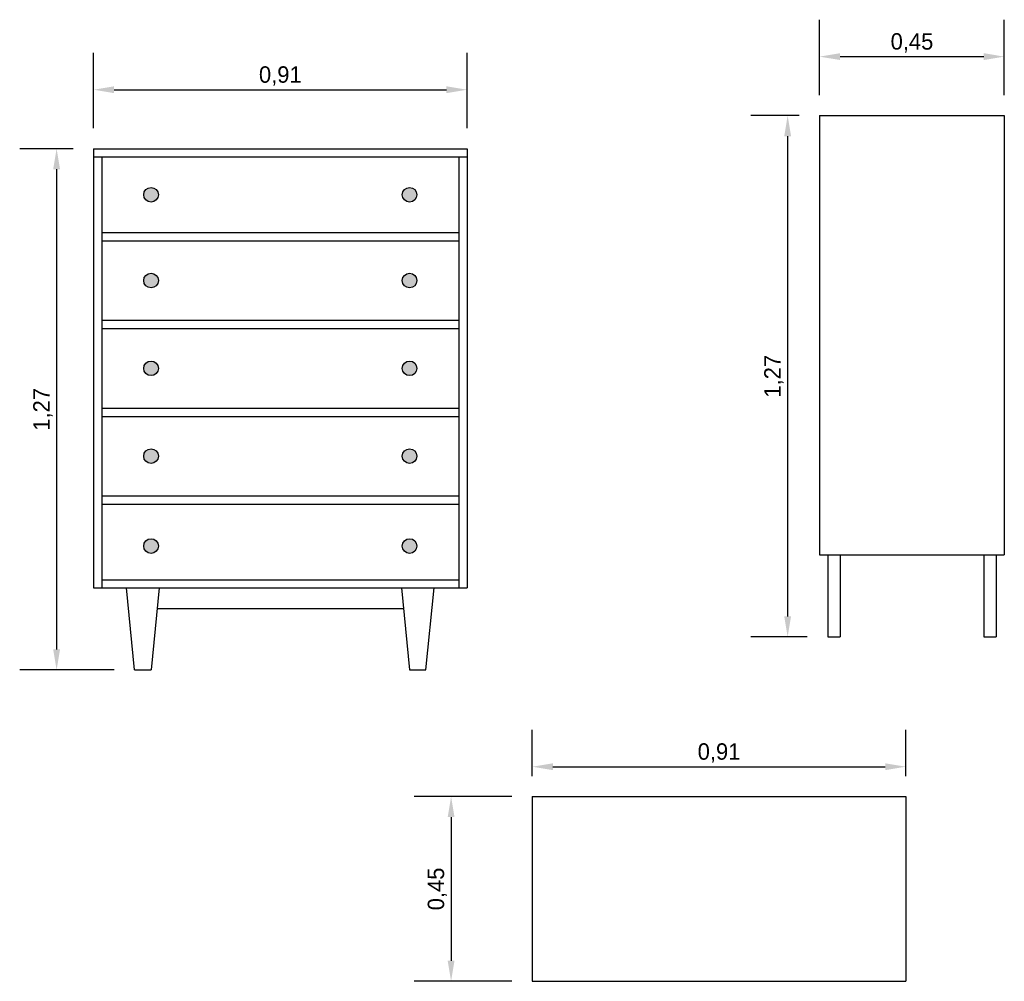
# Model space of a CAD drawing. Header units: millimetres. Extents: x 360 to 362.4, y 126.01 to 128.35.
import ezdxf

# ---------------------------------------------------------------- set-up
doc = ezdxf.new("R2010")
doc.units = ezdxf.units.MM
doc.dimstyles.new('ISO-25', dxfattribs={"dimtxt": 0.04, "dimasz": 0.05, "dimexe": 0.09, "dimexo": 0.05, "dimgap": 0.01, "dimtad": 1, "dimtxsty": 'Standard', "dimcen": 2.5, "dimadec": 0, "dimazin": 0, "dimtfac": 1, "dimtmove": 0, "dimatfit": 3, "dimfxl": 0, "dimarcsym": 0})

# ---------------------------------------------------------------- blocks, each defined once
blk = doc.blocks.new('*D1')
at = {"color": 0, "lineweight": -2}
for p, q in [((360.1846, 128.0872), (360.1846, 128.2711)), ((361.0946, 128.0872), (361.0946, 128.2711)), ((360.2346, 128.1811), (361.0446, 128.1811))]:
    blk.add_line(p, q, dxfattribs=at)
at = {"color": 0}
for points in [[(360.2346, 128.1894), (360.2346, 128.1727), (360.1846, 128.1811)], [(361.0446, 128.1894), (361.0446, 128.1727), (361.0946, 128.1811)]]:
    blk.add_solid(points, dxfattribs=at)
at = {"layer": 'Defpoints', "color": 0}
for p in [(361.0946, 128.1811), (360.1846, 128.0372), (361.0946, 128.0372)]:
    blk.add_point(p, dxfattribs=at)
at = {"color": 0, "insert": (360.6396, 128.2144), "char_height": 0.04, "attachment_point": 5}
blk.add_mtext('0,91', dxfattribs=at)
blk = doc.blocks.new('*D2')
at = {"color": 0, "lineweight": -2}
for p, q in [((361.954, 128.1679), (361.954, 128.3517)), ((362.404, 128.1679), (362.404, 128.3517)), ((362.004, 128.2617), (362.354, 128.2617))]:
    blk.add_line(p, q, dxfattribs=at)
at = {"color": 0}
for points in [[(362.004, 128.2701), (362.004, 128.2534), (361.954, 128.2617)], [(362.354, 128.2701), (362.354, 128.2534), (362.404, 128.2617)]]:
    blk.add_solid(points, dxfattribs=at)
at = {"layer": 'Defpoints', "color": 0}
for p in [(362.404, 128.2617), (361.954, 128.1179), (362.404, 128.1179)]:
    blk.add_point(p, dxfattribs=at)
at = {"color": 0, "insert": (362.179, 128.2951), "char_height": 0.04, "attachment_point": 5}
blk.add_mtext('0,45', dxfattribs=at)
blk = doc.blocks.new('*D3')
at = {"color": 0, "lineweight": -2}
for p, q in [((361.904, 128.1179), (361.786, 128.1179)), ((361.876, 128.0679), (361.876, 126.8979)), ((361.924, 126.8479), (361.786, 126.8479))]:
    blk.add_line(p, q, dxfattribs=at)
at = {"color": 0}
for points in [[(361.8677, 128.0679), (361.8844, 128.0679), (361.876, 128.1179)], [(361.8677, 126.8979), (361.8844, 126.8979), (361.876, 126.8479)]]:
    blk.add_solid(points, dxfattribs=at)
at = {"layer": 'Defpoints', "color": 0}
for p in [(361.954, 128.1179), (361.876, 126.8479), (361.974, 126.8479)]:
    blk.add_point(p, dxfattribs=at)
at = {"color": 0, "insert": (361.8427, 127.4829), "char_height": 0.04, "attachment_point": 5, "rotation": 90}
blk.add_mtext('1,27', dxfattribs=at)
blk = doc.blocks.new('*D4')
at = {"color": 0, "lineweight": -2}
for p, q in [((360.1346, 128.0372), (360.0044, 128.0372)), ((360.0944, 127.9872), (360.0944, 126.8172)), ((360.2346, 126.7672), (360.0044, 126.7672))]:
    blk.add_line(p, q, dxfattribs=at)
at = {"color": 0}
for points in [[(360.0861, 127.9872), (360.1028, 127.9872), (360.0944, 128.0372)], [(360.0861, 126.8172), (360.1028, 126.8172), (360.0944, 126.7672)]]:
    blk.add_solid(points, dxfattribs=at)
at = {"layer": 'Defpoints', "color": 0}
for p in [(360.1846, 128.0372), (360.0944, 126.7672), (360.2846, 126.7672)]:
    blk.add_point(p, dxfattribs=at)
at = {"color": 0, "insert": (360.0611, 127.4022), "char_height": 0.04, "attachment_point": 5, "rotation": 90}
blk.add_mtext('1,27', dxfattribs=at)
blk = doc.blocks.new('*D5')
at = {"color": 0, "lineweight": -2}
for p, q in [((361.2538, 126.5086), (361.2538, 126.6215)), ((362.1638, 126.5086), (362.1638, 126.6215)), ((361.3038, 126.5315), (362.1138, 126.5315))]:
    blk.add_line(p, q, dxfattribs=at)
at = {"color": 0}
for points in [[(361.3038, 126.5398), (361.3038, 126.5231), (361.2538, 126.5315)], [(362.1138, 126.5398), (362.1138, 126.5231), (362.1638, 126.5315)]]:
    blk.add_solid(points, dxfattribs=at)
at = {"layer": 'Defpoints', "color": 0}
for p in [(362.1638, 126.5315), (361.2538, 126.4586), (362.1638, 126.4586)]:
    blk.add_point(p, dxfattribs=at)
at = {"color": 0, "insert": (361.7088, 126.5648), "char_height": 0.04, "attachment_point": 5}
blk.add_mtext('0,91', dxfattribs=at)
blk = doc.blocks.new('*D6')
at = {"color": 0, "lineweight": -2}
for p, q in [((361.2038, 126.4586), (360.9658, 126.4586)), ((361.0558, 126.4086), (361.0558, 126.0586)), ((361.2038, 126.0086), (360.9658, 126.0086))]:
    blk.add_line(p, q, dxfattribs=at)
at = {"color": 0}
for points in [[(361.0475, 126.4086), (361.0641, 126.4086), (361.0558, 126.4586)], [(361.0475, 126.0586), (361.0641, 126.0586), (361.0558, 126.0086)]]:
    blk.add_solid(points, dxfattribs=at)
at = {"layer": 'Defpoints', "color": 0}
for p in [(361.2538, 126.4586), (361.0558, 126.0086), (361.2538, 126.0086)]:
    blk.add_point(p, dxfattribs=at)
at = {"color": 0, "insert": (361.0225, 126.2336), "char_height": 0.04, "attachment_point": 5, "rotation": 90}
blk.add_mtext('0,45', dxfattribs=at)

msp = doc.modelspace()

# ---------------------------------------------------------------- hatches: boundary and pattern name
h = msp.add_hatch(color=256)
edge = h.paths.add_edge_path()
edge.add_arc((360.3246, 127.0692), 0.0178, 0, 360)
edge = h.paths.add_edge_path()
edge.add_arc((360.9546, 127.0692), 0.0178, 0, 360)
edge = h.paths.add_edge_path()
edge.add_arc((360.9546, 127.2882), 0.0178, 0, 360)
edge = h.paths.add_edge_path()
edge.add_arc((360.9546, 127.5022), 0.0178, 0, 360)
edge = h.paths.add_edge_path()
edge.add_arc((360.9546, 127.7162), 0.0178, 0, 360)
edge = h.paths.add_edge_path()
edge.add_arc((360.9546, 127.9252), 0.0178, 0, 360)
edge = h.paths.add_edge_path()
edge.add_arc((360.3246, 127.9252), 0.0178, 0, 360)
edge = h.paths.add_edge_path()
edge.add_arc((360.3246, 127.7162), 0.0178, 0, 360)
edge = h.paths.add_edge_path()
edge.add_arc((360.3246, 127.5022), 0.0178, 0, 360)
edge = h.paths.add_edge_path()
edge.add_arc((360.3246, 127.2882), 0.0178, 0, 360)

# ---------------------------------------------------------------- linework, layer by layer
for p, q in [((361.954, 128.1179), (361.954, 127.0479)), ((361.954, 128.1179), (362.404, 128.1179)), ((362.404, 128.1179), (362.404, 127.0479)), ((360.1846, 128.0372), (360.1846, 126.9672)), ((360.1846, 128.0372), (361.0946, 128.0372)), ((361.0946, 128.0372), (361.0946, 126.9672)), ((360.1846, 128.0172), (361.0946, 128.0172)), ((360.2046, 128.0172), (360.2046, 126.9672)), ((361.0746, 128.0172), (361.0746, 126.9672)), ((360.2046, 127.8332), (361.0746, 127.8332)), ((360.2046, 127.8132), (361.0746, 127.8132)), ((360.2046, 127.6192), (361.0746, 127.6192)), ((360.2046, 127.5992), (361.0746, 127.5992)), ((360.2046, 127.4052), (361.0746, 127.4052)), ((360.2046, 127.3852), (361.0746, 127.3852)), ((360.2046, 127.1912), (361.0746, 127.1912)), ((360.2046, 127.1712), (361.0746, 127.1712)), ((361.954, 127.0479), (362.404, 127.0479)), ((361.974, 127.0479), (361.974, 126.8479)), ((362.004, 127.0479), (362.004, 126.8479)), ((362.354, 127.0479), (362.354, 126.8479)), ((362.384, 127.0479), (362.384, 126.8479)), ((360.2046, 126.9872), (361.0746, 126.9872)), ((360.1846, 126.9672), (361.0946, 126.9672)), ((360.2846, 126.7672), (360.2646, 126.9672)), ((360.3446, 126.9672), (360.3246, 126.7672)), ((360.9346, 126.9672), (360.9546, 126.7672)), ((360.9946, 126.7672), (361.0146, 126.9672)), ((360.3396, 126.9172), (360.9396, 126.9172)), ((361.974, 126.8479), (362.004, 126.8479)), ((362.354, 126.8479), (362.384, 126.8479)), ((360.2846, 126.7672), (360.3246, 126.7672)), ((360.9546, 126.7672), (360.9946, 126.7672)), ((361.2538, 126.4586), (361.2538, 126.0086)), ((361.2538, 126.4586), (362.1638, 126.4586)), ((362.1638, 126.4586), (362.1638, 126.0086)), ((361.2538, 126.0086), (362.1638, 126.0086))]:
    msp.add_line(p, q)
for centre in [(360.3246, 127.9252), (360.9546, 127.9252), (360.3246, 127.7162), (360.9546, 127.7162), (360.3246, 127.5022), (360.9546, 127.5022), (360.3246, 127.2882), (360.9546, 127.2882), (360.3246, 127.0692), (360.9546, 127.0692)]:
    msp.add_circle(centre, 0.0178)

# ---------------------------------------------------------------- dimensions: what is measured, and where the dimension line sits
for base, p1, p2, picture, middle in [((362.404, 128.2617), (361.954, 128.1179), (362.404, 128.1179), '*D2', (362.179, 128.2951)), ((361.0946, 128.1811), (360.1846, 128.0372), (361.0946, 128.0372), '*D1', (360.6396, 128.2144)), ((362.1638, 126.5315), (361.2538, 126.4586), (362.1638, 126.4586), '*D5', (361.7088, 126.5648))]:
    dim = msp.add_linear_dim(base=base, p1=p1, p2=p2, dimstyle='ISO-25')
    dim.commit()
    dim.dimension.update_dxf_attribs({"geometry": picture, "text_midpoint": middle})
for base, p1, p2, picture, middle in [((361.876, 126.8479), (361.954, 128.1179), (361.974, 126.8479), '*D3', (361.8427, 127.4829)), ((360.0944, 126.7672), (360.1846, 128.0372), (360.2846, 126.7672), '*D4', (360.0611, 127.4022)), ((361.0558, 126.0086), (361.2538, 126.4586), (361.2538, 126.0086), '*D6', (361.0225, 126.2336))]:
    dim = msp.add_linear_dim(base=base, p1=p1, p2=p2, angle=90, dimstyle='ISO-25')
    dim.commit()
    dim.dimension.update_dxf_attribs({"geometry": picture, "text_midpoint": middle})

doc.saveas('drawing.dxf')
